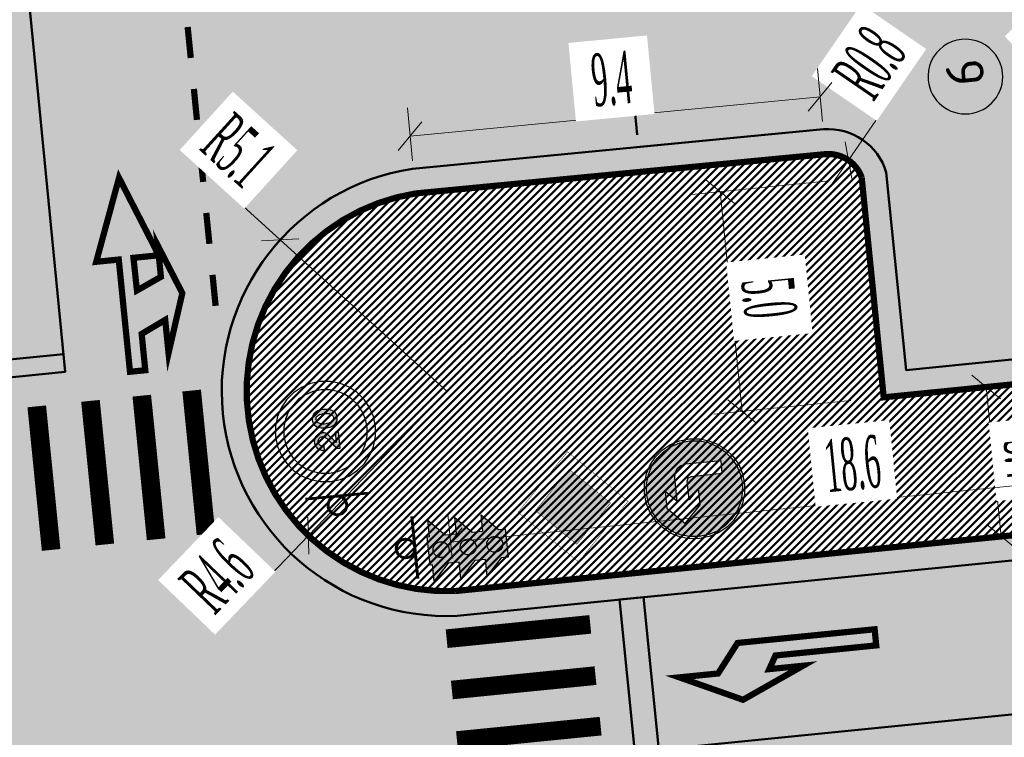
# Model space of a CAD drawing. Extents: x 2931 to 5026, y -2784 to 809.
# Tile 63 of 170: x 3200 to 3223, y -1728 to -1711. Entities that reach past the tile are written whole.
import ezdxf

# ---------------------------------------------------------------- set-up
doc = ezdxf.new("R2010")
doc.units = 0
doc.header["$MEASUREMENT"] = 0
doc.layers.add('.', color=7, linetype='Continuous', lineweight=15)
doc.layers.add('OP-SENAL-AMARILLO', color=50, linetype='Continuous')
doc.layers.add('OP-SENAL-NEGRO', color=250, linetype='Continuous')
doc.styles.add('TimesNewRomanCyr', font='times.ttf', dxfattribs={"width": 0.4, "height": 1.2})
doc.styles.add('ViTEXT', font='isocpeur.ttf')
doc.dimstyles.new('GENPLAN1', dxfattribs={"dimscale": 0.5, "dimtxt": 1.2, "dimasz": 1.2, "dimexe": 1.3, "dimexo": 1.5, "dimgap": 0.5, "dimtad": 1, "dimdec": 1, "dimzin": 0, "dimdsep": 46, "dimtxsty": 'TimesNewRomanCyr', "dimblk1": 'OBLIQUE', "dimblk2": 'OBLIQUE', "dimsah": 1, "dimcen": 1, "dimadec": 0, "dimazin": 0, "dimtfac": 0.75, "dimtdec": 1, "dimtix": 1, "dimtmove": 0, "dimatfit": 3, "dimfxl": 1, "dimtvp": 1.2, "dimtfill": 1, "dimlwd": 0, "dimlwe": 0, "dimarcsym": 0})

# ---------------------------------------------------------------- blocks, each defined once
blk = doc.blocks.new('С')
at = {"layer": 'OP-SENAL-NEGRO', "linetype": 'Continuous'}
for points in [[(1245378, -79900), (1245378, -80154), (1245114, -79900)], [(1245835, -79900), (1245835, -80154), (1246099, -79900)], [(1245378, -80332), (1245378, -80585), (1245114, -80332)], [(1245835, -80332), (1245835, -80585), (1246099, -80332)], [(1245378, -80758), (1245378, -81011), (1245114, -80758)], [(1245835, -80758), (1245835, -81011), (1246099, -80758)]]:
    blk.add_hatch(color=256, dxfattribs=at).paths.add_polyline_path(points)
at = {"layer": 'OP-SENAL-NEGRO'}
h = blk.add_hatch(color=256, dxfattribs=at)
h.paths.add_polyline_path([(1245378, -79863), (1245835, -79863), (1245835, -81121), (1245378, -81121)])
edge = h.paths.add_edge_path(flags=16)
edge.add_arc((1245607, -80063), 128, 41.6143, 401.6143)
edge = h.paths.add_edge_path(flags=16)
edge.add_arc((1245607, -80502), 128, 41.6143, 401.6143)
edge = h.paths.add_edge_path(flags=16)
edge.add_arc((1245607, -80928), 128, 41.6143, 401.6143)
for color, points in [(1, [(1245734, -80063, 1), (1245479, -80063, 1)]), (2, [(1245734, -80502, 1), (1245479, -80502, 1)]), (3, [(1245479, -80928, 1), (1245734, -80928, 1)])]:
    blk.add_hatch(color=color, dxfattribs=at).paths.add_polyline_path(points)
at = {"layer": 'OP-SENAL-NEGRO', "linetype": 'Continuous'}
blk.add_lwpolyline([(1245378, -80154), (1245114, -79900), (1245378, -79900), (1245378, -79863), (1245835, -79863), (1245835, -79900), (1246099, -79900), (1245835, -80154), (1245835, -80332), (1246099, -80332), (1245835, -80585), (1245835, -80758), (1246099, -80758), (1245835, -81011), (1245835, -81121), (1245378, -81121), (1245378, -81011), (1245114, -80758), (1245378, -80758), (1245378, -80585), (1245114, -80332), (1245378, -80332), (1245378, -80154)], dxfattribs=at)
at = {"layer": 'OP-SENAL-NEGRO'}
for centre in [(1245607, -80063), (1245607, -80502), (1245607, -80928)]:
    blk.add_circle(centre, 128, dxfattribs=at)
blk = doc.blocks.new('20')
at = {"layer": '.', "transparency": 33554625}
h = blk.add_hatch(color=256, dxfattribs=at)
h.dxf.hatch_style = 1
h.set_gradient(color1=(51, 51, 51), color2=(51, 51, 51), tint=0.64)
h.paths.add_polyline_path([(1338580, -86176), (1338597, -86179), (1338611, -86181), (1338621, -86190), (1338635, -86198), (1338643, -86209), (1338651, -86222), (1338654, -86236), (1338657, -86250), (1338657, -86263), (1338654, -86274), (1338649, -86282), (1338643, -86291), (1338635, -86299), (1338619, -86318), (1338583, -86351), (1338559, -86373), (1338570, -86362), (1338550, -86378), (1338526, -86400), (1338444, -86455), (1338444, -86517), (1338709, -86517), (1338709, -86460), (1338542, -86460), (1338602, -86416), (1338662, -86362), (1338681, -86343), (1338690, -86332), (1338701, -86318), (1338706, -86312), (1338709, -86304), (1338714, -86288), (1338714, -86285), (1338717, -86266), (1338717, -86247), (1338717, -86228), (1338712, -86209), (1338703, -86190), (1338692, -86173), (1338679, -86157), (1338665, -86143), (1338649, -86132), (1338632, -86124), (1338613, -86118), (1338594, -86113), (1338572, -86113), (1338553, -86116), (1338534, -86121), (1338518, -86127), (1338498, -86138), (1338485, -86149), (1338468, -86162), (1338458, -86179), (1338449, -86195), (1338441, -86214), (1338438, -86233), (1338436, -86252), (1338436, -86263), (1338501, -86263), (1338501, -86252), (1338504, -86247), (1338504, -86233), (1338509, -86220), (1338518, -86206), (1338528, -86195), (1338539, -86187), (1338553, -86181), (1338567, -86176)])
h.paths.add_polyline_path([(1338941, -86116), (1338930, -86116), (1338911, -86118), (1338903, -86121), (1338886, -86127), (1338870, -86135), (1338854, -86146), (1338843, -86159), (1338840, -86159), (1338826, -86179), (1338815, -86200), (1338807, -86222), (1338799, -86247), (1338796, -86274), (1338794, -86304), (1338794, -86334), (1338796, -86356), (1338799, -86389), (1338807, -86413), (1338815, -86435), (1338829, -86457), (1338843, -86476), (1338848, -86482), (1338862, -86496), (1338878, -86504), (1338895, -86512), (1338911, -86517), (1338922, -86517), (1338941, -86520), (1338952, -86520), (1338971, -86517), (1338979, -86515), (1338996, -86509), (1339012, -86501), (1339028, -86490), (1339039, -86476), (1339042, -86476), (1339056, -86455), (1339067, -86433), (1339075, -86411), (1339083, -86389), (1339086, -86367), (1339089, -86334), (1339089, -86310), (1339086, -86277), (1339083, -86247), (1339075, -86222), (1339067, -86200), (1339056, -86179), (1339039, -86159), (1339034, -86151), (1339020, -86140), (1339004, -86129), (1338987, -86124), (1338971, -86118), (1338960, -86116)])
h.paths.add_polyline_path([(1338955, -86179), (1338957, -86181), (1338971, -86184), (1338982, -86190), (1338990, -86198), (1338996, -86206), (1339007, -86225), (1339015, -86241), (1339020, -86260), (1339023, -86288), (1339026, -86293), (1339023, -86293), (1339026, -86323), (1339023, -86351), (1339020, -86375), (1339015, -86394), (1339007, -86413), (1338996, -86427), (1338987, -86438), (1338979, -86446), (1338968, -86452), (1338957, -86455), (1338944, -86457), (1338941, -86457), (1338927, -86455), (1338925, -86455), (1338911, -86452), (1338900, -86444), (1338892, -86435), (1338886, -86427), (1338876, -86411), (1338867, -86392), (1338862, -86375), (1338859, -86345), (1338856, -86329), (1338859, -86329), (1338856, -86302), (1338859, -86274), (1338862, -86260), (1338867, -86241), (1338876, -86222), (1338886, -86206), (1338895, -86195), (1338903, -86190), (1338914, -86184), (1338925, -86181), (1338938, -86179), (1338941, -86179)], flags=16)
at = {"color": 1}
blk.add_lwpolyline([(1339540, -86309), (1339524, -86145), (1339478, -85995), (1339404, -85858), (1339306, -85738), (1339185, -85640), (1339049, -85566), (1338899, -85520), (1338735, -85503), (1338574, -85520), (1338421, -85566), (1338284, -85640), (1338164, -85738), (1338066, -85856), (1337992, -85992), (1337946, -86142), (1337927, -86306), (1337927, -86309), (1337943, -86470), (1337990, -86623), (1338066, -86759), (1338164, -86879), (1338284, -86978), (1338421, -87051), (1338574, -87098), (1338735, -87114), (1338899, -87098), (1339049, -87051), (1339185, -86978), (1339306, -86879), (1339404, -86759), (1339478, -86623), (1339524, -86470), (1339540, -86309)], close=True, dxfattribs=at)
at = {"color": 7}
for points in [[(1339407, -86309), (1339393, -86172), (1339355, -86047), (1339295, -85932), (1339210, -85834), (1339112, -85749), (1338997, -85689), (1338871, -85651), (1338735, -85637), (1338601, -85651), (1338473, -85689), (1338361, -85749), (1338260, -85834), (1338178, -85932), (1338118, -86047), (1338077, -86172), (1338063, -86309), (1338077, -86443), (1338118, -86571), (1338178, -86683), (1338260, -86784), (1338361, -86866), (1338473, -86926), (1338601, -86967), (1338735, -86980), (1338871, -86967), (1338997, -86926), (1339112, -86866), (1339210, -86784), (1339295, -86683), (1339355, -86571), (1339393, -86443), (1339407, -86309)], [(1338542, -86460), (1338602, -86416), (1338662, -86362), (1338681, -86343), (1338690, -86332), (1338701, -86318), (1338706, -86312), (1338709, -86304), (1338714, -86288), (1338714, -86285), (1338717, -86266), (1338717, -86247), (1338717, -86228), (1338712, -86209), (1338703, -86190), (1338692, -86173), (1338679, -86157), (1338665, -86143), (1338649, -86132), (1338632, -86124), (1338613, -86118), (1338594, -86113), (1338572, -86113), (1338553, -86116), (1338534, -86121), (1338518, -86127), (1338498, -86138), (1338485, -86149), (1338468, -86162), (1338458, -86179), (1338449, -86195), (1338441, -86214), (1338438, -86233), (1338436, -86252), (1338436, -86263), (1338501, -86263), (1338501, -86252), (1338504, -86247), (1338504, -86233), (1338509, -86220), (1338518, -86206), (1338528, -86195), (1338539, -86187), (1338553, -86181), (1338567, -86176), (1338580, -86176), (1338597, -86179), (1338611, -86181), (1338621, -86190), (1338635, -86198), (1338643, -86209), (1338651, -86222), (1338654, -86236), (1338657, -86250), (1338657, -86263), (1338654, -86274), (1338649, -86282), (1338643, -86291), (1338635, -86299), (1338619, -86318), (1338583, -86351), (1338559, -86373), (1338570, -86362), (1338550, -86378), (1338526, -86400), (1338444, -86455), (1338444, -86517), (1338709, -86517), (1338709, -86460), (1338542, -86460)], [(1338911, -86118), (1338903, -86121), (1338886, -86127), (1338870, -86135), (1338854, -86146), (1338843, -86159), (1338840, -86159), (1338826, -86179), (1338815, -86200), (1338807, -86222), (1338799, -86247), (1338796, -86274), (1338794, -86304), (1338794, -86334), (1338796, -86356), (1338799, -86389), (1338807, -86413), (1338815, -86435), (1338829, -86457), (1338843, -86476), (1338848, -86482), (1338862, -86496), (1338878, -86504), (1338895, -86512), (1338911, -86517), (1338922, -86517), (1338941, -86520), (1338952, -86520), (1338971, -86517), (1338979, -86515), (1338996, -86509), (1339012, -86501), (1339028, -86490), (1339039, -86476), (1339042, -86476), (1339056, -86455), (1339067, -86433), (1339075, -86411), (1339083, -86389), (1339086, -86367), (1339089, -86334), (1339089, -86310), (1339086, -86277), (1339083, -86247), (1339075, -86222), (1339067, -86200), (1339056, -86179), (1339039, -86159), (1339034, -86151), (1339020, -86140), (1339004, -86129), (1338987, -86124), (1338971, -86118), (1338960, -86116), (1338941, -86116), (1338930, -86116), (1338911, -86118)], [(1338957, -86181), (1338971, -86184), (1338982, -86190), (1338990, -86198), (1338996, -86206), (1339007, -86225), (1339015, -86241), (1339020, -86260), (1339023, -86288), (1339026, -86293), (1339023, -86293), (1339026, -86323), (1339023, -86351), (1339020, -86375), (1339015, -86394), (1339007, -86413), (1338996, -86427), (1338987, -86438), (1338979, -86446), (1338968, -86452), (1338957, -86455), (1338944, -86457), (1338941, -86457), (1338927, -86455), (1338925, -86455), (1338911, -86452), (1338900, -86444), (1338892, -86435), (1338886, -86427), (1338876, -86411), (1338867, -86392), (1338862, -86375), (1338859, -86345), (1338856, -86329), (1338859, -86329), (1338856, -86302), (1338859, -86274), (1338862, -86260), (1338867, -86241), (1338876, -86222), (1338886, -86206), (1338895, -86195), (1338903, -86190), (1338914, -86184), (1338925, -86181), (1338938, -86179), (1338941, -86179), (1338955, -86179), (1338957, -86181)], [(1338957, -86181), (1338971, -86184), (1338982, -86190), (1338990, -86198), (1338996, -86206), (1339007, -86225), (1339015, -86241), (1339020, -86260), (1339023, -86288), (1339026, -86293), (1339023, -86293), (1339026, -86323), (1339023, -86351), (1339020, -86375), (1339015, -86394), (1339007, -86413), (1338996, -86427), (1338987, -86438), (1338979, -86446), (1338968, -86452), (1338957, -86455), (1338944, -86457), (1338941, -86457), (1338927, -86455), (1338925, -86455), (1338911, -86452), (1338900, -86444), (1338892, -86435), (1338886, -86427), (1338876, -86411), (1338867, -86392), (1338862, -86375), (1338859, -86345), (1338856, -86329), (1338859, -86329), (1338856, -86302), (1338859, -86274), (1338862, -86260), (1338867, -86241), (1338876, -86222), (1338886, -86206), (1338895, -86195), (1338903, -86190), (1338914, -86184), (1338925, -86181), (1338938, -86179), (1338941, -86179), (1338955, -86179), (1338957, -86181)]]:
    blk.add_lwpolyline(points, close=True, dxfattribs=at)
blk = doc.blocks.new('Б')
at = {"layer": '.', "transparency": 33554625}
h = blk.add_hatch(color=256, dxfattribs=at)
h.dxf.hatch_style = 1
h.set_gradient(color1=(0, 127, 255), color2=(0, 127, 255), tint=0.64)
h.paths.add_polyline_path([(1382309, -88789), (1382404, -88675), (1382475, -88543), (1382519, -88399), (1382536, -88243), (1382519, -88087), (1382475, -87942), (1382404, -87811), (1382309, -87696), (1382194, -87601), (1382063, -87530), (1381918, -87486), (1381762, -87470), (1381607, -87486), (1381462, -87530), (1381331, -87601), (1381216, -87696), (1381123, -87808), (1381049, -87940), (1381006, -88084), (1380989, -88243), (1381006, -88399), (1381049, -88543), (1381123, -88675), (1381216, -88789), (1381331, -88882), (1381462, -88956), (1381607, -89000), (1381762, -89016), (1381918, -89000), (1382063, -88956), (1382194, -88882)])
h.paths.add_polyline_path([(1381762, -88311), (1381932, -88142), (1381629, -88142), (1381579, -88161), (1381560, -88210), (1381560, -88713), (1381358, -88713), (1381358, -88142), (1381374, -88063), (1381418, -88000), (1381481, -87956), (1381560, -87940), (1381932, -87940), (1381762, -87773), (1382030, -87773), (1382301, -88041), (1382030, -88311)], flags=16)
at = {"color": 5}
blk.add_lwpolyline([(1382568, -88243), (1382552, -88079), (1382506, -87929), (1382432, -87792), (1382333, -87672), (1382213, -87574), (1382077, -87500), (1381926, -87453), (1381762, -87437), (1381601, -87453), (1381448, -87500), (1381312, -87574), (1381191, -87672), (1381093, -87792), (1381019, -87929), (1380973, -88079), (1380956, -88243), (1380973, -88404), (1381019, -88557), (1381093, -88694), (1381191, -88814), (1381312, -88912), (1381448, -88989), (1381601, -89035), (1381762, -89052), (1381926, -89035), (1382077, -88989), (1382213, -88912), (1382333, -88814), (1382432, -88694), (1382506, -88557), (1382552, -88404), (1382568, -88243)], dxfattribs=at)
blk.add_lwpolyline([(1382536, -88243), (1382519, -88087), (1382475, -87942), (1382404, -87811), (1382309, -87696), (1382194, -87601), (1382063, -87530), (1381918, -87486), (1381762, -87470), (1381607, -87486), (1381462, -87530), (1381331, -87601), (1381216, -87696), (1381123, -87808), (1381049, -87940), (1381006, -88084), (1380989, -88243), (1381006, -88399), (1381049, -88543), (1381123, -88675), (1381216, -88789), (1381331, -88882), (1381462, -88956), (1381607, -89000), (1381762, -89016), (1381918, -89000), (1382063, -88956), (1382194, -88882), (1382309, -88789), (1382404, -88675), (1382475, -88543), (1382519, -88399), (1382536, -88243)], close=True, dxfattribs=at)
at = {"color": 7}
blk.add_lwpolyline([(1381560, -88713), (1381358, -88713), (1381358, -88142), (1381374, -88063), (1381418, -88000), (1381481, -87956), (1381560, -87940), (1381932, -87940), (1381762, -87773), (1382030, -87773), (1382301, -88041), (1382030, -88311), (1381762, -88311), (1381932, -88142), (1381629, -88142), (1381579, -88161), (1381560, -88210), (1381560, -88713)], close=True, dxfattribs=at)
blk = doc.blocks.new('_Oblique')
at = {"color": 0, "linetype": 'ByBlock', "lineweight": -2}
blk.add_line((-0.5, -0.5), (0.5, 0.5), dxfattribs=at)
blk = doc.blocks.new('*D190')
at = {"color": 0, "lineweight": 0, "transparency": 16777216}
for p, q in [((3221.031, -1719.709), (3223.049, -1719.507)), ((3222.402, -1719.572), (3222.743, -1722.981)), ((3221.372, -1723.118), (3223.39, -1722.917))]:
    blk.add_line(p, q, dxfattribs=at)
at = {"layer": 'Defpoints', "color": 0, "linetype": 'ByBlock', "lineweight": 50, "transparency": 16777216}
for p in [(3220.285, -1719.783), (3222.743, -1722.981), (3220.626, -1723.193)]:
    blk.add_point(p, dxfattribs=at)
at = {"color": 0, "linetype": 'ByBlock', "lineweight": 0, "transparency": 16777216, "xscale": 0.6, "yscale": 0.6, "zscale": 0.6}
for p, rotation in [((3222.402, -1719.572), 95.71213707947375), ((3222.743, -1722.981), 275.7121370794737)]:
    blk.add_blockref('_Oblique', p, dxfattribs=dict(at, rotation=rotation))
at = {"color": 0, "linetype": 'ByBlock', "lineweight": 50, "transparency": 16777216, "insert": (3223.43, -1721.191), "char_height": 1.2, "attachment_point": 5, "rotation": 275.7121, "style": 'TimesNewRomanCyr', "bg_fill": 3, "box_fill_scale": 1.25, "bg_fill_color": 256, "bg_fill_true_color": 13158600, "bg_fill_transparency": 0}
blk.add_mtext('3.4', dxfattribs=at)
blk = doc.blocks.new('*D191')
at = {"color": 0, "lineweight": 0, "transparency": 16777216}
for p, q in [((3218.814, -1714.865), (3215.685, -1715.178)), ((3216.834, -1720.129), (3216.332, -1715.113)), ((3219.315, -1719.88), (3216.187, -1720.193))]:
    blk.add_line(p, q, dxfattribs=at)
at = {"layer": 'Defpoints', "color": 0, "linetype": 'ByBlock', "lineweight": 50, "transparency": 16777216}
for p in [(3219.56, -1714.79), (3216.332, -1715.113), (3220.062, -1719.806)]:
    blk.add_point(p, dxfattribs=at)
at = {"color": 0, "linetype": 'ByBlock', "lineweight": 0, "transparency": 16777216, "xscale": 0.6, "yscale": 0.6, "zscale": 0.6}
for p, rotation in [((3216.332, -1715.113), 95.71213707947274), ((3216.834, -1720.129), 275.7121370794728)]:
    blk.add_blockref('_Oblique', p, dxfattribs=dict(at, rotation=rotation))
at = {"color": 0, "linetype": 'ByBlock', "lineweight": 50, "transparency": 16777216, "insert": (3217.441, -1717.535), "char_height": 1.2, "attachment_point": 5, "rotation": 275.7121, "style": 'TimesNewRomanCyr', "bg_fill": 3, "box_fill_scale": 1.25, "bg_fill_color": 256, "bg_fill_true_color": 13158600, "bg_fill_transparency": 0}
blk.add_mtext('5.0', dxfattribs=at)
blk = doc.blocks.new('*D253')
at = {"color": 0, "lineweight": 0, "transparency": 16777216}
for p in [(3204.102, -1714.221), (3210.095, -1719.664)]:
    blk.add_line(p, (3206.293, -1716.211), dxfattribs=at)
at = {"layer": 'Defpoints', "color": 0, "linetype": 'ByBlock', "lineweight": 50, "transparency": 16777216}
for p in [(3206.293, -1716.211), (3210.095, -1719.664)]:
    blk.add_point(p, dxfattribs=at)
at = {"color": 0, "linetype": 'ByBlock', "lineweight": 0, "transparency": 16777216, "xscale": 0.6, "yscale": 0.6, "zscale": 0.6, "rotation": 317.7507891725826}
blk.add_blockref('_Oblique', (3206.293, -1716.211), dxfattribs=at)
at = {"color": 0, "linetype": 'ByBlock', "lineweight": 50, "transparency": 16777216, "insert": (3205.333, -1714.174), "char_height": 1.2, "attachment_point": 5, "rotation": 317.7508, "style": 'TimesNewRomanCyr', "bg_fill": 3, "box_fill_scale": 1.25, "bg_fill_color": 256, "bg_fill_true_color": 13158600, "bg_fill_transparency": 0}
blk.add_mtext('R5.1', dxfattribs=at)
blk = doc.blocks.new('*D254')
at = {"color": 0, "lineweight": 0, "transparency": 16777216}
for p in [(3210.095, -1719.664), (3204.848, -1725.144)]:
    blk.add_line(p, (3206.936, -1722.963), dxfattribs=at)
at = {"layer": 'Defpoints', "color": 0, "linetype": 'ByBlock', "lineweight": 50, "transparency": 16777216}
for p in [(3210.095, -1719.664), (3206.936, -1722.963)]:
    blk.add_point(p, dxfattribs=at)
at = {"color": 0, "linetype": 'ByBlock', "lineweight": 0, "transparency": 16777216, "xscale": 0.6, "yscale": 0.6, "zscale": 0.6, "rotation": 46.24555227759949}
blk.add_blockref('_Oblique', (3206.936, -1722.963), dxfattribs=at)
at = {"color": 0, "linetype": 'ByBlock', "lineweight": 50, "transparency": 16777216, "insert": (3204.854, -1723.89), "char_height": 1.2, "attachment_point": 5, "rotation": 46.2456, "style": 'TimesNewRomanCyr', "bg_fill": 3, "box_fill_scale": 1.25, "bg_fill_color": 256, "bg_fill_true_color": 13158600, "bg_fill_transparency": 0}
blk.add_mtext('R4.6', dxfattribs=at)
blk = doc.blocks.new('*D255')
at = {"color": 0, "lineweight": 0, "transparency": 16777216}
for p in [(3220.959, -1711.918), (3218.801, -1715.059)]:
    blk.add_line(p, (3219.257, -1714.395), dxfattribs=at)
at = {"layer": 'Defpoints', "color": 0, "linetype": 'ByBlock', "lineweight": 50, "transparency": 16777216}
for p in [(3219.257, -1714.395), (3218.801, -1715.059)]:
    blk.add_point(p, dxfattribs=at)
at = {"color": 0, "linetype": 'ByBlock', "lineweight": 0, "transparency": 16777216, "xscale": 0.6, "yscale": 0.6, "zscale": 0.6, "rotation": 235.5043914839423}
blk.add_blockref('_Oblique', (3219.257, -1714.395), dxfattribs=at)
at = {"color": 0, "linetype": 'ByBlock', "lineweight": 50, "transparency": 16777216, "insert": (3219.737, -1712.174), "char_height": 1.2, "attachment_point": 5, "rotation": 55.5044, "style": 'TimesNewRomanCyr', "bg_fill": 3, "box_fill_scale": 1.25, "bg_fill_color": 256, "bg_fill_true_color": 13158600, "bg_fill_transparency": 0}
blk.add_mtext('R0.8', dxfattribs=at)
blk = doc.blocks.new('*D256')
at = {"color": 0, "lineweight": 0, "transparency": 16777216}
for p in [(3222.9, -1711.61), (3225.313, -1714.068)]:
    blk.add_line(p, (3225.017, -1713.766), dxfattribs=at)
at = {"layer": 'Defpoints', "color": 0, "linetype": 'ByBlock', "lineweight": 50, "transparency": 16777216}
for p in [(3225.017, -1713.766), (3225.313, -1714.068)]:
    blk.add_point(p, dxfattribs=at)
at = {"color": 0, "linetype": 'ByBlock', "lineweight": 0, "transparency": 16777216, "xscale": 0.6, "yscale": 0.6, "zscale": 0.6, "rotation": 314.4816991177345}
blk.add_blockref('_Oblique', (3225.017, -1713.766), dxfattribs=at)
at = {"color": 0, "linetype": 'ByBlock', "lineweight": 50, "transparency": 16777216, "insert": (3224.153, -1711.656), "char_height": 1.2, "attachment_point": 5, "rotation": 314.4817, "style": 'TimesNewRomanCyr', "bg_fill": 3, "box_fill_scale": 1.25, "bg_fill_color": 256, "bg_fill_true_color": 13158600, "bg_fill_transparency": 0}
blk.add_mtext('R0.4', dxfattribs=at)
blk = doc.blocks.new('*D284')
at = {"color": 0, "lineweight": 0, "transparency": 16777216}
for p, q in [((3218.666, -1713.509), (3218.55, -1712.304)), ((3209.256, -1713.848), (3218.612, -1712.951)), ((3209.31, -1714.406), (3209.194, -1713.201))]:
    blk.add_line(p, q, dxfattribs=at)
at = {"layer": 'Defpoints', "color": 0, "linetype": 'ByBlock', "lineweight": 50, "transparency": 16777216}
for p in [(3218.612, -1712.951), (3218.737, -1714.256), (3209.381, -1715.153)]:
    blk.add_point(p, dxfattribs=at)
at = {"color": 0, "linetype": 'ByBlock', "lineweight": 0, "transparency": 16777216, "xscale": 0.6, "yscale": 0.6, "zscale": 0.6}
for p, rotation in [((3218.612, -1712.951), 5.476686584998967), ((3209.256, -1713.848), 185.476686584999)]:
    blk.add_blockref('_Oblique', p, dxfattribs=dict(at, rotation=rotation))
at = {"color": 0, "linetype": 'ByBlock', "lineweight": 50, "transparency": 16777216, "insert": (3213.852, -1712.542), "char_height": 1.2, "attachment_point": 5, "rotation": 5.4767, "style": 'TimesNewRomanCyr', "bg_fill": 3, "box_fill_scale": 1.25, "bg_fill_color": 256, "bg_fill_true_color": 13158600, "bg_fill_transparency": 0}
blk.add_mtext('9.4', dxfattribs=at)
blk = doc.blocks.new('*D285')
at = {"color": 0, "lineweight": 0, "transparency": 16777216}
for p, q in [((3228.73, -1721.629), (3228.629, -1720.613)), ((3210.178, -1723.112), (3228.694, -1721.26)), ((3210.215, -1723.481), (3210.114, -1722.465))]:
    blk.add_line(p, q, dxfattribs=at)
at = {"layer": 'Defpoints', "color": 0, "linetype": 'ByBlock', "lineweight": 50, "transparency": 16777216}
for p in [(3228.694, -1721.26), (3228.805, -1722.375), (3210.29, -1724.227)]:
    blk.add_point(p, dxfattribs=at)
at = {"color": 0, "linetype": 'ByBlock', "lineweight": 0, "transparency": 16777216, "xscale": 0.6, "yscale": 0.6, "zscale": 0.6}
for p, rotation in [((3228.694, -1721.26), 5.712137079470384), ((3210.178, -1723.112), 185.7121370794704)]:
    blk.add_blockref('_Oblique', p, dxfattribs=dict(at, rotation=rotation))
at = {"color": 0, "linetype": 'ByBlock', "lineweight": 50, "transparency": 16777216, "insert": (3219.35, -1721.328), "char_height": 1.2, "attachment_point": 5, "rotation": 5.7121, "style": 'TimesNewRomanCyr', "bg_fill": 3, "box_fill_scale": 1.25, "bg_fill_color": 256, "bg_fill_true_color": 13158600, "bg_fill_transparency": 0}
blk.add_mtext('18.6', dxfattribs=at)

msp = doc.modelspace()

# ---------------------------------------------------------------- hatches: boundary and pattern name
at = {"layer": '.', "linetype": 'ByBlock', "lineweight": 50}
h = msp.add_hatch(dxfattribs=at)
h.set_pattern_fill('ANSI31', color=252)
edge = h.paths.add_edge_path()
edge.add_line((3056.58, -1552.572), (3060.469, -1561.785))
edge.add_line((3060.469, -1561.785), (3091.428, -1548.715))
edge.add_arc((3092.595, -1551.479), 3, 59.0888, 112.8865, ccw=False)
edge.add_line((3094.136, -1548.905), (3125.421, -1567.637))
edge.add_arc((3123.88, -1570.211), 3, 6.8469, 59.0888, ccw=False)
edge.add_line((3126.859, -1569.854), (3145.924, -1728.63))
edge.add_line((3145.924, -1728.63), (3153.63, -1792.808))
edge.add_line((3153.63, -1792.808), (3155.628, -1829.887))
edge.add_line((3155.628, -1829.887), (3160.81, -1929.677))
edge.add_arc((3157.814, -1929.833), 3, -86.7472, 2.9728, ccw=False)
edge.add_line((3157.984, -1932.828), (3050.376, -1938.944))
edge.add_line((3050.376, -1938.944), (3050.943, -1948.928))
edge.add_line((3050.943, -1948.928), (3313.192, -1934.086))
edge.add_line((3313.192, -1934.086), (3312.624, -1924.102))
edge.add_line((3312.624, -1924.102), (3173.959, -1931.92))
edge.add_arc((3173.788, -1928.925), 3, 182.9728, 273.2528, ccw=False)
edge.add_line((3170.792, -1929.081), (3164.497, -1808.402))
edge.add_line((3164.497, -1808.402), (3163.484, -1789.747))
edge.add_line((3163.484, -1789.747), (3160.819, -1767.851))
edge.add_arc((3164.48, -1768.184), 3.677, 91.7694, 174.806, ccw=False)
edge.add_line((3164.367, -1764.509), (3165.328, -1764.416))
edge.add_line((3165.328, -1764.416), (3157.303, -1682.608))
edge.add_arc((3156.299, -1676.095), 6.59, 187.889, 278.7612, ccw=False)
edge.add_line((3149.772, -1676.999), (3140.935, -1603.167))
edge.add_line((3140.935, -1603.167), (3139.504, -1590.505))
edge.add_line((3139.504, -1590.505), (3136.203, -1563.793))
edge.add_arc((3133.224, -1564.151), 3, 6.8469, 59.0888)
edge.add_line((3134.766, -1561.577), (3099.87, -1540.683))
edge.add_arc((3101.694, -1538.024), 3.224, 157.9186, 235.5584, ccw=False)
edge.add_line((3098.706, -1536.813), (3108.7, -1520.326))
edge.add_arc((3111.265, -1521.883), 3, 58.7322, 148.7322, ccw=False)
edge.add_line((3112.822, -1519.319), (3205.618, -1575.669))
edge.add_line((3205.618, -1575.669), (3207.292, -1576.579))
edge.add_line((3207.292, -1576.579), (3243.014, -1589.925))
edge.add_line((3243.014, -1589.925), (3266.943, -1598.799))
edge.add_line((3266.943, -1598.799), (3413.241, -1686.858))
edge.add_line((3413.241, -1686.858), (3418.398, -1678.291))
edge.add_line((3418.398, -1678.291), (3272.1, -1590.231))
edge.add_line((3272.1, -1590.231), (3270.42, -1589.423))
edge.add_line((3270.42, -1589.423), (3212.93, -1568.101))
edge.add_line((3212.93, -1568.101), (3210.809, -1567.122))
edge.add_line((3210.809, -1567.122), (3103.502, -1501.961))
edge.add_arc((3105.06, -1499.396), 3, 149.0721, 238.7322, ccw=False)
edge.add_line((3102.486, -1497.855), (3107.444, -1489.58))
edge.add_line((3107.444, -1489.58), (3098.865, -1484.441))
edge.add_line((3098.865, -1484.441), (3093.957, -1492.634))
edge.add_arc((3091.383, -1491.092), 3, 238.7322, 329.0721, ccw=False)
edge.add_line((3089.826, -1493.656), (3029.258, -1456.877))
edge.add_line((3029.258, -1456.877), (3024.068, -1465.424))
edge.add_line((3024.068, -1465.424), (3099.146, -1511.014))
edge.add_arc((3097.589, -1513.579), 3, -31.2678, 58.7322, ccw=False)
edge.add_line((3100.153, -1515.136), (3084.604, -1540.742))
edge.add_line((3084.604, -1540.742), (3056.58, -1552.572))
h = msp.add_hatch(dxfattribs=at)
h.set_pattern_fill('ANSI31', color=72)
edge = h.paths.add_edge_path()
edge.add_line((3198.649, -1772.842), (3204.229, -1772.212))
edge.add_line((3204.229, -1772.212), (3205.797, -1786.121))
edge.add_line((3205.797, -1786.121), (3240.427, -1782.215))
edge.add_line((3240.427, -1782.215), (3240.449, -1782.411))
edge.add_line((3240.449, -1782.411), (3240.049, -1782.457))
edge.add_line((3240.049, -1782.457), (3241.598, -1796.176))
edge.add_line((3241.598, -1796.176), (3241.996, -1796.131))
edge.add_line((3241.996, -1796.131), (3242.019, -1796.331))
edge.add_line((3242.019, -1796.331), (3164.317, -1805.095))
edge.add_line((3164.317, -1805.095), (3165.502, -1827.672))
edge.add_line((3165.502, -1827.672), (3169.41, -1827.461))
edge.add_line((3169.41, -1827.461), (3168.37, -1808.993))
edge.add_line((3168.37, -1808.993), (3257.969, -1804.356))
edge.add_line((3257.969, -1804.356), (3268.705, -1803.207))
edge.add_line((3268.705, -1803.207), (3270.714, -1802.941))
edge.add_line((3270.714, -1802.941), (3269.535, -1793.43))
edge.add_line((3269.535, -1793.43), (3268.265, -1789.368))
edge.add_line((3268.265, -1789.368), (3268.138, -1776.731))
edge.add_line((3268.138, -1776.731), (3268.591, -1776.739))
edge.add_line((3268.591, -1776.739), (3271.151, -1756.652))
edge.add_line((3271.151, -1756.652), (3253.464, -1678.575))
edge.add_line((3253.464, -1678.575), (3246.166, -1642.944))
edge.add_line((3246.166, -1642.944), (3240.206, -1605.985))
edge.add_line((3240.206, -1605.985), (3243.364, -1590.529))
edge.add_line((3243.364, -1590.529), (3206.455, -1576.124))
edge.add_line((3206.455, -1576.124), (3113.046, -1522.808))
edge.add_line((3113.046, -1522.808), (3101.145, -1541.433))
edge.add_line((3101.145, -1541.433), (3134.766, -1561.577))
edge.add_arc((3133.224, -1564.151), 3, 6.8495, 59.0888, ccw=False)
edge.add_line((3136.203, -1563.793), (3146.943, -1653.223))
edge.add_line((3146.943, -1653.223), (3222.727, -1644.063))
edge.add_arc((3223.041, -1647.95), 3.899, 6.9229, 94.6084, ccw=False)
edge.add_arc((3223.041, -1647.95), 3.899, -81.4708, 6.9235, ccw=False)
edge.add_line((3223.619, -1651.806), (3196.19, -1655.121))
edge.add_arc((3198.473, -1672.683), 17.709, 97.4073, 105.2027)
edge.add_arc((3203.299, -1690.43), 36.101, 105.2072, 108.165)
edge.add_arc((3188.027, -1642.728), 13.99, 277.1897, 286.6896, ccw=False)
edge.add_line((3189.777, -1656.608), (3187.842, -1656.841))
edge.add_arc((3184.994, -1658.696), 3.399, 6.9207, 33.0769, ccw=False)
edge.add_arc((3184.994, -1658.697), 3.4, -83.0799, 6.9258, ccw=False)
edge.add_arc((3184.993, -1658.696), 3.4, 163.5012, 276.9204, ccw=False)
edge.add_line((3181.733, -1657.731), (3147.973, -1661.805))
edge.add_line((3147.973, -1661.805), (3149.772, -1676.999))
edge.add_arc((3156.299, -1676.095), 6.59, 187.889, 278.7612)
edge.add_line((3157.303, -1682.608), (3156.288, -1672.26))
edge.add_arc((3165.56, -1672.702), 9.282, 100.0727, 177.2694, ccw=False)
edge.add_line((3163.936, -1663.563), (3168.631, -1663.094))
edge.add_arc((3169.037, -1672.297), 9.213, 9.7948, 92.5305, ccw=False)
edge.add_line((3178.116, -1670.73), (3178.31, -1672.672))
edge.add_line((3178.31, -1672.672), (3182.54, -1679.444))
edge.add_line((3182.54, -1679.444), (3183.8, -1692.286))
edge.add_line((3183.8, -1692.286), (3187.002, -1691.966))
edge.add_line((3187.002, -1691.966), (3189.211, -1714.886))
edge.add_line((3189.211, -1714.886), (3186.061, -1715.201))
edge.add_line((3186.061, -1715.201), (3186.255, -1717.142))
edge.add_line((3186.255, -1717.142), (3183.234, -1722.305))
edge.add_arc((3187.732, -1721.857), 4.521, 185.6816, 272.277)
edge.add_line((3187.912, -1726.374), (3193.87, -1725.778))
edge.add_arc((3192.735, -1721.213), 4.704, 283.9692, 366.9435)
edge.add_line((3197.404, -1720.645), (3197.262, -1719.365))
edge.add_line((3197.262, -1719.365), (3193.661, -1717.879))
edge.add_line((3193.661, -1717.879), (3192.9, -1710.493))
edge.add_line((3192.9, -1710.493), (3189.682, -1710.815))
edge.add_line((3189.682, -1710.815), (3185.735, -1671.355))
edge.add_line((3185.735, -1671.355), (3188.845, -1671.044))
edge.add_line((3188.845, -1671.044), (3188.79, -1670.437))
edge.add_arc((3202.59, -1673.932), 14.236, 99.4161, 165.7866, ccw=False)
edge.add_line((3200.261, -1659.888), (3222.924, -1657.621))
edge.add_arc((3223.461, -1670.596), 12.986, 5.7121, 92.3696, ccw=False)
edge.add_line((3236.382, -1669.303), (3237.468, -1680.175))
edge.add_line((3237.468, -1680.175), (3245.489, -1760.369))
edge.add_arc((3232.637, -1760.991), 12.867, -83.6473, 2.7682, ccw=False)
edge.add_line((3234.061, -1773.779), (3215.683, -1775.617))
edge.add_arc((3214.379, -1762.897), 12.787, 185.7956, 275.8557, ccw=False)
edge.add_line((3201.657, -1764.188), (3199.058, -1738.114))
edge.add_arc((3194.432, -1738.576), 4.649, 5.7121, 93.3895)
edge.add_line((3194.157, -1733.936), (3187.347, -1734.627))
edge.add_arc((3187.958, -1738.984), 4.399, 97.9727, 185.7134)
edge.add_line((3183.58, -1739.422), (3184.273, -1746.351))
edge.add_line((3184.273, -1746.351), (3184.893, -1746.842))
edge.add_line((3184.893, -1746.842), (3197.795, -1745.615))
edge.add_line((3197.795, -1745.615), (3199.787, -1766.346))
edge.add_arc((3189.185, -1767.472), 10.662, -84.2215, 6.0611, ccw=False)
edge.add_line((3190.259, -1778.079), (3179.893, -1779.128))
edge.add_arc((3178.568, -1766.176), 13.02, 184.581, 275.8449, ccw=False)
edge.add_line((3165.589, -1767.216), (3165.328, -1764.416))
edge.add_line((3165.328, -1764.416), (3164.846, -1764.462))
edge.add_line((3164.846, -1764.462), (3167.773, -1790.41))
edge.add_line((3167.773, -1790.41), (3200.232, -1786.748))
edge.add_line((3200.232, -1786.748), (3198.649, -1772.842))
h = msp.add_hatch(dxfattribs=at)
h.set_pattern_fill('ANSI31', color=72)
h.paths.add_polyline_path([(3209.381, -1715.153, 0.94457), (3210.29, -1724.227), (3228.855, -1722.37, 0.380934), (3232.935, -1717.88), (3231.905, -1707.579, 0.423874), (3226.496, -1703.784), (3206.186, -1705.816), (3205.645, -1700.409), (3210.584, -1699.915, 0.510861), (3211.174, -1699.257), (3210.681, -1694.329), (3216.103, -1693.787), (3216.612, -1698.875), (3216.62, -1698.957, 0.441305), (3217.189, -1699.305), (3225.963, -1698.427, 0.43508), (3230.537, -1693.523), (3229.549, -1683.651, 0.392126), (3223.98, -1680.246), (3203.862, -1682.258), (3203.333, -1676.965), (3208.485, -1676.45, 0.316614), (3208.871, -1675.553), (3208.388, -1670.73), (3213.724, -1670.197), (3214.236, -1675.314, 0.42155), (3214.865, -1675.808), (3216.179, -1675.676), (3224.459, -1674.848, 0.391943), (3228.194, -1669.717, 0.38637), (3223.714, -1665.88), (3204.897, -1667.762, 0.412596), (3200.865, -1672.484), (3201.883, -1682.661, 0.41355), (3206.745, -1686.299), (3227.609, -1684.212), (3228.151, -1689.624), (3223.101, -1690.129, 0.504385), (3222.597, -1690.707), (3223.106, -1695.793), (3217.714, -1696.332), (3217.206, -1691.255, 0.46091), (3216.345, -1690.657), (3207.038, -1691.662, 0.358478), (3203.216, -1695.98), (3204.23, -1706.117, 0.38534), (3209.071, -1709.88), (3229.888, -1707.798), (3230.423, -1713.148), (3225.389, -1713.652, 0.453577), (3224.891, -1714.047), (3225.414, -1719.27), (3220.062, -1719.806), (3219.56, -1714.79, 0.345452), (3218.721, -1714.258), (3216.3, -1714.49)])
at = {"lineweight": 40, "true_color": 0x7d7d7d}
h = msp.add_hatch(color=8, dxfattribs=at)
h.dxf.hatch_style = 1
h.paths.add_polyline_path([(3236.402, -1669.52, 0.402091), (3222.924, -1657.621), (3200.261, -1659.888, 0.297973), (3188.79, -1670.437), (3188.845, -1671.044), (3185.735, -1671.355), (3187.122, -1685.216), (3188.508, -1699.076), (3189.682, -1710.815), (3192.9, -1710.493), (3193.661, -1717.879), (3197.262, -1719.365), (3197.363, -1720.374, -0.395459), (3193.87, -1725.778), (3187.912, -1726.374, -0.37178), (3183.269, -1722.658), (3183.234, -1722.305), (3186.255, -1717.142), (3186.061, -1715.201), (3189.211, -1714.886), (3188.213, -1704.907), (3187.002, -1691.966), (3183.8, -1692.286), (3182.54, -1679.444), (3178.31, -1672.672), (3178.116, -1670.73, 0.377548), (3168.631, -1663.094), (3163.936, -1663.563, 0.350179), (3156.288, -1672.26), (3163.262, -1743.357), (3165.567, -1766.893, 0.440765), (3180.448, -1779.06), (3185.997, -1778.505), (3190.086, -1778.096, 0.420438), (3199.787, -1766.346), (3197.795, -1745.615), (3185.072, -1746.825, -0.402353), (3184.273, -1746.351), (3183.583, -1739.448, -0.404419), (3187.347, -1734.627), (3190.442, -1734.318), (3193.613, -1734, -0.455909), (3199.078, -1738.405), (3201.657, -1764.188, 0.414521), (3215.683, -1775.617), (3234.061, -1773.779, 0.396006), (3245.489, -1760.369)])
h.paths.add_polyline_path([(3207.038, -1691.662), (3216.345, -1690.657, -0.46091), (3217.206, -1691.255), (3217.714, -1696.332), (3223.106, -1695.793), (3222.597, -1690.707, -0.504385), (3223.101, -1690.129), (3228.151, -1689.624), (3227.609, -1684.212), (3206.745, -1686.299, -0.41355), (3201.883, -1682.661), (3200.865, -1672.484, -0.412596), (3204.897, -1667.762), (3223.714, -1665.88, -0.38637), (3228.194, -1669.717, -0.391943), (3224.459, -1674.848), (3214.865, -1675.808, -0.42155), (3214.236, -1675.314), (3213.724, -1670.197), (3208.388, -1670.73), (3208.871, -1675.553, -0.316614), (3208.485, -1676.45), (3203.333, -1676.965), (3203.862, -1682.258), (3223.98, -1680.246, -0.392126), (3229.549, -1683.651), (3230.537, -1693.523, -0.43508), (3225.963, -1698.427), (3217.189, -1699.305, -0.441305), (3216.62, -1698.957), (3216.103, -1693.787), (3210.681, -1694.329), (3211.174, -1699.257, -0.510861), (3210.584, -1699.915), (3205.645, -1700.409), (3206.186, -1705.816), (3226.496, -1703.784, -0.423874), (3231.905, -1707.579), (3232.935, -1717.88, -0.380934), (3228.855, -1722.37), (3210.29, -1724.227, -0.94457), (3209.381, -1715.153), (3218.711, -1714.258, -0.348844), (3219.56, -1714.79), (3220.062, -1719.806), (3225.414, -1719.27), (3224.904, -1714.171, -0.545882), (3225.389, -1713.652), (3230.423, -1713.148), (3229.888, -1707.798), (3209.071, -1709.88, -0.38534), (3204.23, -1706.117), (3203.216, -1695.98, -0.358478)], flags=16)
h.paths.add_polyline_path([(3178.778, -1722.59, -0.221407), (3175.506, -1732.782, 0.277982), (3172.349, -1742.723), (3174.01, -1759.337), (3186.543, -1758.083, -0.43981), (3187.522, -1759.255), (3188.161, -1765.646, -0.39701), (3184.176, -1770.554), (3178.707, -1771.059, -0.43963), (3173.72, -1766.62), (3164.486, -1672.262, -0.90175), (3173.652, -1671.345)], flags=16)
h.paths.add_polyline_path([(3211.09, -1732.293), (3228.779, -1730.628, -0.914266), (3229.433, -1737.188), (3222.054, -1738.026, 0.227559), (3216.003, -1741.14, 0.425755), (3217.309, -1754.284, -0.624544), (3215.087, -1761.08, -0.436464), (3209.054, -1756.615), (3207.189, -1737.466, -0.408094)], flags=16)
h.paths.add_polyline_path([(3178.378, -1739.988), (3179.649, -1752.691), (3192.388, -1751.417, -0.422556), (3193.163, -1752.245), (3194.337, -1764.545, -1), (3193.354, -1764.731), (3192.121, -1752.411), (3179.426, -1753.681, -0.447072), (3178.614, -1752.77), (3177.358, -1740.212, -1)], flags=16)
h.paths.add_polyline_path([(3222.246, -1743.234), (3231.631, -1742.229, -0.015181), (3232.167, -1742.171), (3231.631, -1742.229, 0.203994), (3225.667, -1745.8, 0.384565), (3226.87, -1757.822, -0.710203), (3225.227, -1764.971), (3216.525, -1765.903, -0.021306), (3215.829, -1765.978), (3216.525, -1765.903, 0.184109), (3221.627, -1763.026, 0.420643), (3220.315, -1749.911, -0.609291)], flags=16)
h.paths.add_polyline_path([(3232.325, -1747.335), (3232.729, -1747.287), (3233.105, -1747.242, 0.124341), (3236.558, -1745.901, -0.420758), (3239.516, -1747.703), (3240.818, -1760.72, -0.372688), (3233.835, -1769.221), (3228.05, -1769.853, 0.547552), (3230.818, -1754.322, -0.658009)], flags=16)
at = {"layer": 'OP-SENAL-AMARILLO', "linetype": 'Continuous'}
h = msp.add_hatch(color=256, dxfattribs=at)
h.dxf.hatch_style = 1
h.paths.add_polyline_path([(3212.888, -1721.449), (3212.118, -1722.39), (3213.059, -1723.16), (3213.83, -1722.219)])

# ---------------------------------------------------------------- linework, layer by layer
at = {"color": 255, "lineweight": 50, "ltscale": 1000}
for points in [[(3225.858, -1770.49), (3233.913, -1769.678, 0.399803), (3241.203, -1760.54), (3232.251, -1669.1, 0.379974), (3223.52, -1661.789), (3203.165, -1663.814, 0.331694), (3196.788, -1672.08), (3201.384, -1719.226), (3197.855, -1719.579), (3197.814, -1719.172), (3201.345, -1718.819)], [(3206.267, -1700.918), (3206.695, -1705.193), (3226.415, -1703.221, -0.423324), (3232.469, -1707.507), (3233.504, -1717.854, -0.385764), (3228.86, -1722.941), (3210.331, -1724.794, -0.947759), (3209.31, -1714.589), (3218.687, -1713.69, -0.356614), (3220.12, -1714.674), (3220.571, -1719.183), (3224.791, -1718.761), (3224.322, -1714.071, -0.439696), (3225.395, -1713.08), (3229.801, -1712.639), (3229.379, -1708.42), (3209.121, -1710.447, -0.38697), (3203.666, -1706.194), (3202.646, -1695.999, -0.361492)], [(3232.685, -1746.83, 0.399781), (3239.103, -1739.085), (3238.483, -1732.756, 0.348677), (3229.443, -1726.4), (3214.383, -1727.906), (3214.034, -1724.424), (3214.58, -1724.369), (3214.928, -1727.852)]]:
    msp.add_lwpolyline(points, format="xyb", dxfattribs=at)
at = {"const_width": 0.142}
msp.add_lwpolyline([(3205.645, -1700.409), (3206.186, -1705.816), (3226.496, -1703.784, -0.423874), (3231.905, -1707.579), (3232.935, -1717.88, -0.384059), (3228.805, -1722.375), (3210.29, -1724.227, -0.94457), (3209.381, -1715.153), (3218.737, -1714.256, -0.339685), (3219.56, -1714.79), (3220.062, -1719.806), (3225.414, -1719.27), (3224.891, -1714.047, -0.453577), (3225.389, -1713.652), (3230.423, -1713.148), (3229.888, -1707.798), (3209.071, -1709.88, -0.38534), (3204.23, -1706.117), (3203.216, -1695.98, -0.358478)], format="xyb", dxfattribs=at)
at = {"color": 2, "lineweight": 50, "ltscale": 1000}
msp.add_lwpolyline([(3214.421, -1714.099), (3218.687, -1713.69, -0.356614), (3220.12, -1714.674), (3220.571, -1719.183), (3224.791, -1718.761), (3224.322, -1714.071, -0.325745), (3225.007, -1713.125), (3229.801, -1712.639), (3229.379, -1708.42), (3214.086, -1709.95)], format="xyb", dxfattribs=at)
at = {"color": 5, "const_width": 0.142}
for points in [[(3204.252, -1712.061), (3204.181, -1711.354)], [(3204.393, -1713.475), (3204.323, -1712.768)], [(3204.535, -1714.89), (3204.464, -1714.182)], [(3202.865, -1719.223), (3202.609, -1716.662), (3202.095, -1716.713), (3202.615, -1714.798), (3203.522, -1716.565), (3202.944, -1716.622), (3203.024, -1717.368), (3203.571, -1717.056), (3203.499, -1716.342), (3204.059, -1717.429), (3203.745, -1718.795), (3203.669, -1718.039), (3203.132, -1718.359), (3203.214, -1719.188), (3202.865, -1719.223)], [(3204.677, -1716.304), (3204.606, -1715.597)], [(3204.819, -1717.718), (3204.748, -1717.011)], [(3219.855, -1725.1), (3216.728, -1725.412), (3216.283, -1726.109), (3215.4, -1726.197), (3216.852, -1726.709), (3218.222, -1725.932), (3217.452, -1726.009), (3217.592, -1725.698), (3219.892, -1725.468), (3219.855, -1725.1)]]:
    msp.add_lwpolyline(points, dxfattribs=at)
at = {"color": 2, "lineweight": 50, "ltscale": 1000}
for points in [[(3214.294, -1712.397), (3214.223, -1711.69)], [(3214.436, -1713.812), (3214.365, -1713.104)]]:
    msp.add_lwpolyline(points, dxfattribs=at)
msp.add_lwpolyline([(3222.774, -1712.401, 1), (3221.077, -1712.571, 1), (3222.774, -1712.401)], format="xyb")
at = {"color": 2, "const_width": 0.426}
for points in [[(3204.272, -1719.652), (3204.272, -1719.652), (3204.6, -1722.93)], [(3201.964, -1719.887), (3201.964, -1719.887), (3202.291, -1723.165)], [(3213.486, -1726.158), (3213.486, -1726.158), (3210.209, -1726.486)]]:
    msp.add_lwpolyline(points, dxfattribs=at)
at = {"color": 255, "const_width": 0.426}
for points in [[(3203.134, -1719.768), (3203.134, -1719.768), (3203.462, -1723.046)], [(3200.738, -1720.012), (3200.738, -1720.012), (3201.066, -1723.289)], [(3213.367, -1724.988), (3213.367, -1724.988), (3210.09, -1725.315)], [(3213.604, -1727.311), (3213.604, -1727.311), (3210.326, -1727.639)]]:
    msp.add_lwpolyline(points, dxfattribs=at)
at = {"linetype": 'Continuous', "const_width": 0.0102}
for points in [[(3212.848, -1721.049), (3211.718, -1722.43), (3213.099, -1723.561), (3214.23, -1722.179)], [(3212.888, -1721.449), (3212.118, -1722.39), (3213.059, -1723.16), (3213.83, -1722.219)]]:
    msp.add_lwpolyline(points, close=True, dxfattribs=at)
at = {"lineweight": 60}
for points in [[(3206.869, -1722.131), (3208.283, -1721.99)], [(3209.295, -1722.528), (3209.436, -1723.942)]]:
    msp.add_lwpolyline(points, dxfattribs=at)
for centre in [(3207.597, -1722.272), (3209.154, -1723.256)]:
    msp.add_circle(centre, 0.213, dxfattribs=at)

# ---------------------------------------------------------------- block references
at = {"yscale": 0.00142137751, "zscale": 0.00142137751, "rotation": 95.71213707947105}
for name, p, xscale in [('20', (3274.649, -3626.196), 0.00142137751), ('Б', (2895.461, 219.878), -0.00142137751), ('С', (3272.945, -3496.296), 0.00142137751)]:
    msp.add_blockref(name, p, dxfattribs=dict(at, xscale=xscale))

# ---------------------------------------------------------------- texts
at = {"style": 'ViTEXT'}
msp.add_text('6', height=0.853, rotation=95.7121, dxfattribs=at).set_placement((3222.371, -1712.656))

# ---------------------------------------------------------------- next in the draw order: dimensions: what is measured, and where the dimension line sits
at = {"color": 5, "linetype": 'ByBlock', "lineweight": 50}
for center, mpoint, picture, middle in [((3225.313, -1714.068), (3225.017, -1713.766), '*D256', (3224.153, -1711.656)), ((3210.095, -1719.664), (3206.293, -1716.211), '*D253', (3205.333, -1714.174))]:
    dim = msp.add_radius_dim(center=center, mpoint=mpoint, dimstyle='GENPLAN1', override={"dimfxl": 6, "dimfxlon": 1, "dimarcsym": 1}, dxfattribs=at)
    dim.commit()
    dim.dimension.update_dxf_attribs({"geometry": picture, "text_midpoint": middle})
for p1, p2, distance, picture, middle in [((3220.062, -1719.806), (3219.56, -1714.79), 3.244, '*D191', (3217.441, -1717.535)), ((3220.285, -1719.783), (3220.626, -1723.193), 2.127, '*D190', (3223.43, -1721.191))]:
    dim = msp.add_aligned_dim(p1=p1, p2=p2, distance=distance, dimstyle='GENPLAN1', override={"dimfxl": 6, "dimfxlon": 1, "dimarcsym": 1}, dxfattribs=at)
    dim.commit()
    dim.dimension.update_dxf_attribs({"geometry": picture, "text_midpoint": middle})

# ---------------------------------------------------------------- next in the draw order: dimensions: what is measured, and where the dimension line sits
for center, mpoint, picture, middle in [((3218.801, -1715.059), (3219.257, -1714.395), '*D255', (3219.737, -1712.174)), ((3210.095, -1719.664), (3206.936, -1722.963), '*D254', (3204.854, -1723.89))]:
    dim = msp.add_radius_dim(center=center, mpoint=mpoint, dimstyle='GENPLAN1', override={"dimfxl": 6, "dimfxlon": 1, "dimarcsym": 1}, dxfattribs=at)
    dim.commit()
    dim.dimension.update_dxf_attribs({"geometry": picture, "text_midpoint": middle})

# ---------------------------------------------------------------- next in the draw order: dimensions: what is measured, and where the dimension line sits
for p1, p2, distance, picture, middle in [((3209.381, -1715.153), (3218.737, -1714.256), 1.311, '*D284', (3213.852, -1712.542)), ((3210.29, -1724.227), (3228.805, -1722.375), 1.121, '*D285', (3219.35, -1721.328))]:
    dim = msp.add_aligned_dim(p1=p1, p2=p2, distance=distance, dimstyle='GENPLAN1', override={"dimfxl": 6, "dimfxlon": 1, "dimarcsym": 1}, dxfattribs=at)
    dim.commit()
    dim.dimension.update_dxf_attribs({"geometry": picture, "text_midpoint": middle})

doc.saveas('drawing.dxf')
